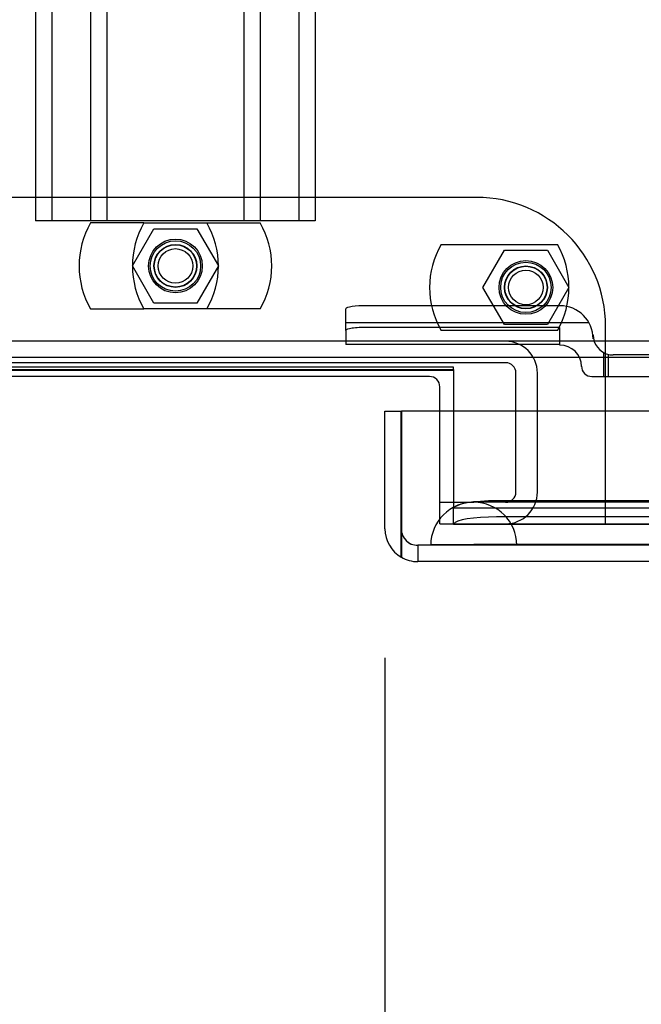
# Model space of a CAD drawing. Header units: inches. Extents: x 1 to 359, y -2 to 239.
# Tile 66 of 79: x 108.71 to 112.32, y 204 to 209.73. Entities that reach past the tile are written whole.
import ezdxf
from ezdxf.enums import TextEntityAlignment as Align
from ezdxf.lldxf.tags import DXFTag

# ---------------------------------------------------------------- set-up
doc = ezdxf.new("R2010")
doc.units = ezdxf.units.IN
doc.header["$MEASUREMENT"] = 0
for name, color, linetype in [('COM53964-1', 7, 'Continuous'), ('COM70098', 7, 'Continuous'), ('COM70220', 7, 'Continuous'), ('COM70739-9', 7, 'Continuous'), ('COM70838', 7, 'Continuous'), ('COM71196-7', 7, 'Continuous'), ('COM71298-2', 7, 'Continuous'), ('COM71299-2', 7, 'Continuous'), ('Default', 7, 'Continuous'), ('GSK87756', 7, 'Continuous'), ('NTS86070', 7, 'Continuous'), ('SCC180005', 7, 'Continuous')]:
    doc.layers.add(name, color=color, linetype=linetype)
doc.styles.add('SEACAD_Times_New_Roman', font='times.ttf')
tags = doc.linetypes.add('HIDDEN2', pattern=[0.1875, 0.125, -0.0625]).pattern_tags.tags
tags[6:7] = [DXFTag(74, 4), DXFTag(75, 0), DXFTag(340, '0'), DXFTag(46, 0.0), DXFTag(50, 0.0), DXFTag(44, 0.0), DXFTag(45, 0.0)]
tags[4:5] = [DXFTag(74, 4), DXFTag(75, 0), DXFTag(340, '0'), DXFTag(46, 0.0), DXFTag(50, 0.0), DXFTag(44, 0.0), DXFTag(45, 0.0)]
doc.dimstyles.new('HAMMOND_(STH_-_300x200)', dxfattribs={"dimtxt": 1.5, "dimasz": 1.875, "dimexe": 0.75, "dimexo": 0.75, "dimgap": 0.375, "dimtad": 0, "dimtih": 1, "dimtoh": 1, "dimzin": 0, "dimdsep": 46, "dimtxsty": 'SEACAD_Times_New_Roman', "dimblk1": '_SE_FILLED', "dimblk2": '_SE_FILLED', "dimsah": 1, "dimcen": 0.75, "dimadec": 0, "dimazin": 0, "dimtfac": 0.8, "dimtofl": 0, "dimtmove": 0, "dimatfit": 3, "dimfxl": 1, "dimtolj": 1, "dimtzin": 0, "dimarcsym": 0})

# ---------------------------------------------------------------- blocks, each defined once
blk = doc.blocks.new('SE3')
at = {"layer": 'COM53964-1', "color": 7, "linetype": 'HIDDEN2'}
for p, q in [((108.8034, 224.93), (108.8034, 208.555)), ((108.8984, 224.93), (108.8984, 208.555)), ((109.1224, 224.93), (109.1224, 208.555)), ((109.2174, 224.93), (109.2174, 208.555)), ((110.0144, 224.93), (110.0144, 208.555)), ((110.1094, 224.93), (110.1094, 208.555)), ((110.3334, 224.93), (110.3334, 208.555)), ((110.4284, 224.93), (110.4284, 208.555)), ((108.9414, 208.555), (108.8034, 208.555)), ((110.2904, 208.555), (108.9414, 208.555)), ((110.4284, 208.555), (110.2904, 208.555))]:
    blk.add_line(p, q, dxfattribs=at)
at = {"layer": 'COM70098', "color": 7, "linetype": 'HIDDEN2'}
for p, q in [((111.3664, 208.692), (107.8664, 208.692)), ((112.1164, 206.793), (112.1164, 207.942)), ((111.1534, 206.793), (111.1534, 207.448)), ((111.1534, 206.793), (112.1164, 206.793))]:
    blk.add_line(p, q, dxfattribs=at)
at = {"layer": 'COM70098', "color": 7, "linetype": 'Continuous'}
for p, q in [((111.0934, 207.65), (108.1394, 207.65)), ((111.1534, 207.448), (111.1534, 207.59))]:
    blk.add_line(p, q, dxfattribs=at)
at = {"layer": 'COM70098', "color": 7, "linetype": 'HIDDEN2'}
for centre in [(109.6164, 208.293), (111.6534, 208.168)]:
    blk.add_circle(centre, 0.1562, dxfattribs=at)
blk.add_arc((111.3664, 207.942), 0.75, 0, 90, dxfattribs=at)
at = {"layer": 'COM70098', "color": 7, "linetype": 'Continuous'}
blk.add_arc((111.0934, 207.59), 0.06, 0, 90, dxfattribs=at)
at = {"layer": 'COM70220', "color": 7, "linetype": 'HIDDEN2'}
for p, q in [((111.6004, 206.918), (111.3504, 206.918)), ((138.0684, 206.918), (111.6004, 206.918)), ((111.3504, 206.672), (111.1014, 206.67)), ((111.1014, 206.67), (111.1014, 206.669)), ((111.6004, 206.67), (111.1014, 206.67)), ((111.6004, 206.669), (111.1014, 206.669)), ((111.5994, 206.67), (111.3504, 206.672)), ((111.6004, 206.672), (111.3504, 206.672)), ((111.5994, 206.669), (111.5994, 206.67)), ((138.0684, 206.672), (111.6004, 206.672)), ((138.0684, 206.67), (111.6004, 206.67)), ((138.0684, 206.669), (111.6004, 206.669))]:
    blk.add_line(p, q, dxfattribs=at)
blk.add_arc((111.3504, 206.668), 0.25, 0, 180, dxfattribs=at)
at = {"layer": 'COM70739-9', "color": 7, "linetype": 'HIDDEN2'}
for p, q in [((111.5354, 207.73), (107.6974, 207.73)), ((111.5954, 206.978), (111.5954, 207.67)), ((111.7204, 206.978), (111.7204, 207.67)), ((111.1534, 206.918), (111.3504, 206.918))]:
    blk.add_line(p, q, dxfattribs=at)
for centre, radius, start, end in [((111.5354, 207.67), 0.185, 0, 90), ((111.5354, 207.67), 0.06, 0, 90), ((111.5354, 206.978), 0.06, 270, 0), ((111.5354, 206.978), 0.185, 270, 0)]:
    blk.add_arc(centre, radius, start, end, dxfattribs=at)
at = {"layer": 'COM70838', "color": 7, "linetype": 'HIDDEN2'}
for p, q in [((110.6064, 207.9174), (110.6064, 208.0437)), ((111.8514, 208.0619), (110.7314, 208.0619)), ((112.0205, 207.9619), (110.6064, 207.9619)), ((110.6064, 207.9174), (110.6064, 207.8356)), ((111.8514, 207.9356), (110.7314, 207.9356)), ((111.8514, 207.833), (111.8514, 207.9356)), ((112.0444, 207.892), (112.0444, 207.8689)), ((111.8514, 207.8356), (110.6064, 207.8356)), ((112.1064, 207.65), (112.1064, 207.7887)), ((112.134, 207.65), (112.134, 207.7782)), ((112.8474, 207.775), (112.1614, 207.775)), ((111.9764, 207.708), (111.9764, 207.71)), ((112.0364, 207.65), (112.134, 207.65)), ((112.134, 207.65), (112.8474, 207.65))]:
    blk.add_line(p, q, dxfattribs=at)
for centre, radius, start, end in [((111.8514, 207.8689), 0.193, 0, 90), ((112.1614, 207.892), 0.117, 180, 256.4554), ((111.8514, 207.708), 0.125, 0, 90), ((112.1614, 207.892), 0.117, 256.4554, 270), ((112.0364, 207.71), 0.06, 180, 270)]:
    blk.add_arc(centre, radius, start, end, dxfattribs=at)
for centre, major_axis, start_param, end_param in [((110.7314, 208.0437), (-0.125, 0), 4.712389, 6.283185), ((110.7314, 207.9174), (0.125, 0), 1.570796, 3.141593)]:
    blk.add_ellipse(centre, major_axis=major_axis, ratio=0.145455, start_param=start_param, end_param=end_param, dxfattribs=at)
at = {"layer": 'COM71196-7', "color": 7, "linetype": 'Continuous'}
for p, q in [((110.8344, 207.448), (110.9294, 207.448)), ((110.8344, 206.763), (110.8344, 207.448)), ((110.9294, 206.763), (110.9294, 207.448)), ((138.7393, 207.448), (110.9295, 207.448)), ((110.9295, 207.448), (110.9295, 206.763)), ((110.9294, 206.5984), (110.9294, 206.763)), ((110.9295, 206.763), (110.9295, 206.5984)), ((138.6444, 206.573), (111.0244, 206.573))]:
    blk.add_line(p, q, dxfattribs=at)
at = {"layer": 'COM71196-7', "color": 7, "linetype": 'HIDDEN2'}
for p, q in [((138.6444, 206.668), (111.0244, 206.668)), ((111.0244, 206.668), (111.0244, 206.573))]:
    blk.add_line(p, q, dxfattribs=at)
at = {"layer": 'COM71196-7', "color": 7, "linetype": 'Continuous'}
for start, end in [(180, 240), (240, 270)]:
    blk.add_arc((111.0244, 206.763), 0.19, start, end, dxfattribs=at)
at = {"layer": 'COM71196-7', "color": 7, "linetype": 'HIDDEN2'}
blk.add_arc((111.0244, 206.763), 0.095, 180, 270, dxfattribs=at)
blk.add_ellipse((111.0244, 206.763), major_axis=(0, 0.095), ratio=0.999171, start_param=1.570796, end_param=3.141593, dxfattribs=at)
at = {"layer": 'COM71196-7', "color": 7, "linetype": 'Continuous'}
blk.add_ellipse((111.0244, 206.763), major_axis=(0, 0.19), ratio=0.999171, start_param=2.617994, end_param=3.141593, dxfattribs=at)
at = {"layer": 'COM71298-2', "color": 7, "linetype": 'HIDDEN2'}
for p, q in [((139.5514, 207.855), (79.6814, 207.855)), ((111.2334, 207.448), (111.2334, 206.9337)), ((111.2334, 206.9337), (111.2334, 206.8866)), ((111.2334, 206.7908), (111.2334, 206.8866)), ((111.2337, 206.8865), (111.234, 206.8864)), ((111.2337, 206.8857), (138.2711, 206.8857)), ((138.0214, 206.9268), (111.4834, 206.9268)), ((138.0214, 206.8332), (111.4834, 206.8332)), ((111.234, 206.7928), (111.2334, 206.7908)), ((111.2334, 206.7908), (111.2334, 206.7907)), ((111.2334, 206.7907), (138.2714, 206.7907))]:
    blk.add_line(p, q, dxfattribs=at)
at = {"layer": 'COM71298-2', "color": 7, "linetype": 'Continuous'}
for p, q in [((139.5514, 207.76), (79.6814, 207.76)), ((107.9994, 207.6912), (111.2334, 207.6912)), ((111.2334, 207.6912), (111.2334, 207.448))]:
    blk.add_line(p, q, dxfattribs=at)
at = {"layer": 'COM71298-2', "color": 7, "linetype": 'HIDDEN2'}
for centre in [(111.4834, 206.8833), (111.4834, 206.7898)]:
    blk.add_ellipse(centre, major_axis=(-0.25, 0), ratio=0.173648, start_param=4.712389, end_param=6.21308, dxfattribs=at)
at = {"layer": 'COM71299-2', "color": 7, "linetype": 'HIDDEN2'}
for p, q in [((111.2334, 207.7047), (107.9994, 207.7047)), ((111.2334, 207.6848), (107.9994, 207.6848)), ((111.2334, 207.6912), (111.2334, 207.7047)), ((112.1164, 206.793), (138.2714, 206.793))]:
    blk.add_line(p, q, dxfattribs=at)
at = {"layer": 'GSK87756', "color": 7, "linetype": 'HIDDEN2'}
for centre in [(109.6164, 208.293), (111.6534, 208.168)]:
    blk.add_circle(centre, 0.125, dxfattribs=at)
at = {"layer": 'NTS86070', "color": 7, "linetype": 'HIDDEN2'}
for p, q in [((109.4334, 208.543), (109.1234, 208.543)), ((109.4334, 208.543), (110.1094, 208.543)), ((111.1604, 208.418), (111.8364, 208.418)), ((109.1234, 208.043), (109.4334, 208.043)), ((110.1094, 208.043), (109.4334, 208.043)), ((111.8364, 207.918), (111.1604, 207.918))]:
    blk.add_line(p, q, dxfattribs=at)
for centre, radius in [((109.6164, 208.293), 0.1465), ((109.6164, 208.293), 0.125), ((109.6164, 208.293), 0.1005), ((111.6534, 208.168), 0.1465), ((111.6534, 208.168), 0.125), ((111.6534, 208.168), 0.1005)]:
    blk.add_circle(centre, radius, dxfattribs=at)
for centre, start, end in [((109.5564, 208.293), 150, 210), ((109.8664, 208.293), 150, 210), ((109.3664, 208.293), 330, 30), ((109.6764, 208.293), 330, 30), ((111.5934, 208.168), 150, 210), ((111.4034, 208.168), 330, 30)]:
    blk.add_arc(centre, 0.5, start, end, dxfattribs=at)
at = {"layer": 'SCC180005', "color": 7, "linetype": 'HIDDEN2'}
for p, q in [((109.367, 208.293), (109.4917, 208.509)), ((109.4917, 208.509), (109.7411, 208.509)), ((109.7411, 208.509), (109.8658, 208.293)), ((111.404, 208.168), (111.5287, 208.384)), ((111.5287, 208.384), (111.7781, 208.384)), ((111.7781, 208.384), (111.9028, 208.168)), ((109.4917, 208.077), (109.367, 208.293)), ((109.8658, 208.293), (109.7411, 208.077)), ((111.5287, 207.952), (111.404, 208.168)), ((111.9028, 208.168), (111.7781, 207.952)), ((109.7411, 208.077), (109.4917, 208.077)), ((111.7781, 207.952), (111.5287, 207.952))]:
    blk.add_line(p, q, dxfattribs=at)
for centre in [(109.6164, 208.293), (111.6534, 208.168)]:
    blk.add_circle(centre, 0.123, dxfattribs=at)
blk = doc.blocks.new('DMBLK58')
at = {"layer": 'Default', "linetype": 'Continuous', "transparency": 16777216}
for points in [[(112.7094, 201.7735), (112.7094, 202.3985), (110.8344, 202.086)], [(136.9594, 201.7735), (138.8344, 202.086), (136.9594, 202.3985)]]:
    blk.add_hatch(color=7, dxfattribs=at).paths.add_polyline_path(points)
at = {"layer": 'Default', "color": 7, "linetype": 'Continuous', "transparency": 16777216}
for p, q in [((138.8344, 206.303), (138.8344, 201.336)), ((110.8344, 206.013), (110.8344, 201.336)), ((110.8344, 202.086), (121.1637, 202.086)), ((128.5051, 202.086), (138.8344, 202.086))]:
    blk.add_line(p, q, dxfattribs=at)
at = {"layer": 'Default', "color": 7, "linetype": 'Continuous', "transparency": 16777216, "style": 'SEACAD_Times_New_Roman'}
for s, p in [('28.00', (122.2752, 202.836)), ('DOOR', (121.6887, 200.586))]:
    blk.add_text(s, height=1.5, dxfattribs=at).set_placement(p, align=Align.TOP_LEFT)
blk = doc.blocks.new('_SE_FILLED')
at = {"color": 0}
blk.add_line((0, 0), (-1, 0), dxfattribs=at)
blk.add_solid([(0, 0), (-1, -0.1665), (-1, 0.1665), (0, 0)], dxfattribs=at)

msp = doc.modelspace()

# ---------------------------------------------------------------- block references
at = {"layer": 'Default'}
msp.add_blockref('SE3', (0, 0), dxfattribs=at)

# ---------------------------------------------------------------- dimensions: what is measured, and where the dimension line sits
at = {"layer": 'Default', "color": 7, "linetype": 'Continuous'}
dim = msp.add_linear_dim(base=(138.8344, 202.086), p1=(110.8344, 206.763), p2=(138.8344, 207.053), text='\\A1;<>\\PDOOR', dimstyle='HAMMOND_(STH_-_300x200)', dxfattribs=at)
dim.commit()
dim.dimension.update_dxf_attribs({"geometry": 'DMBLK58', "text_midpoint": (124.8344, 202.086), "dimtype": 160})

doc.saveas('drawing.dxf')
